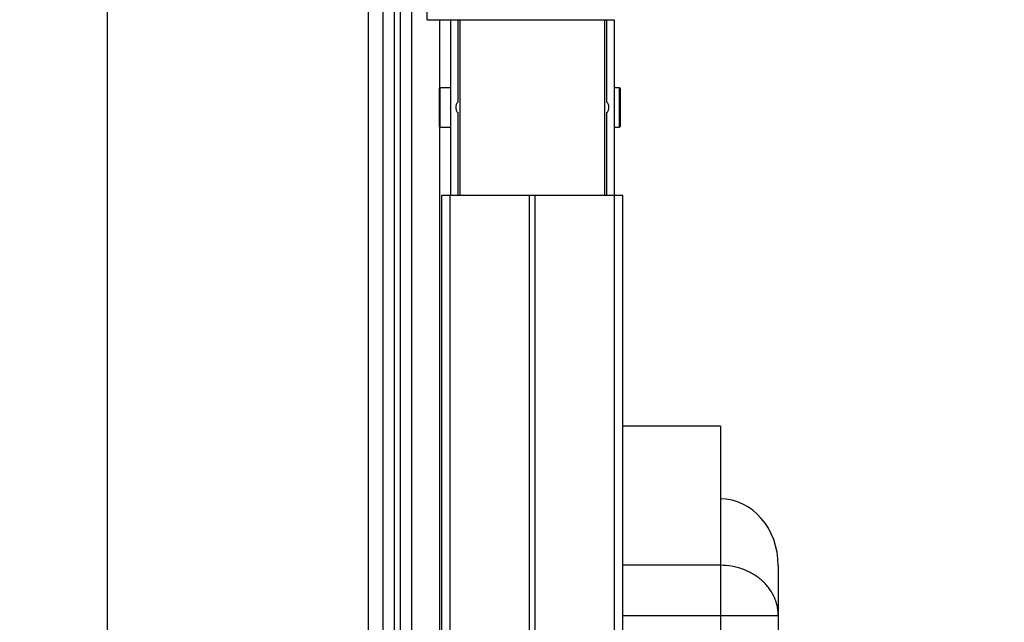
# Model space of a CAD drawing. Header units: inches. Extents: x 0.2 to 16.8, y 0.2 to 10.8.
# Tile 20 of 22: x 10.7 to 11.7, y 7.7 to 8.3. Entities that reach past the tile are written whole.
import ezdxf

# ---------------------------------------------------------------- set-up
doc = ezdxf.new("R2010")
doc.units = ezdxf.units.IN
doc.header["$LTSCALE"] = 0.935
doc.header["$MEASUREMENT"] = 0
doc.layers.get('0').update_dxf_attribs({"linetype": 'CONTINUOUS'})
doc.layers.add('DIMENSIONS', color=7, linetype='CONTINUOUS')
doc.styles.get("Standard").update_dxf_attribs({"font": 'txt', "width": 0.8})
doc.dimstyles.new('DIMSTYLE_1', dxfattribs={"dimtxt": 0.125, "dimasz": 0.18, "dimexe": 0.125, "dimexo": 0.0625, "dimgap": 0.09, "dimtad": 0, "dimtih": 1, "dimtoh": 1, "dimzin": 4, "dimdsep": 46, "dimtxsty": 'STANDARD', "dimblk": '_FILLED', "dimblk1": '_FILLED', "dimblk2": '_FILLED', "dimcen": 0.09, "dimadec": 0, "dimazin": 0, "dimtp": 0.01, "dimtm": 0.01, "dimtfac": 1, "dimtofl": 0, "dimtmove": 0, "dimatfit": 3, "dimldrblk": '_FILLED', "dimfxl": 1, "dimtolj": 1, "dimtzin": 4, "dimarcsym": 0})
doc.dimstyles.new('DIMSTYLE_2', dxfattribs={"dimtxt": 0.125, "dimasz": 0.18, "dimexe": 0.125, "dimexo": 0.0625, "dimgap": 0.0625, "dimtad": 0, "dimtih": 1, "dimtoh": 1, "dimzin": 4, "dimdsep": 46, "dimtxsty": 'STANDARD', "dimblk": '_FILLED', "dimblk1": '_FILLED', "dimblk2": '_FILLED', "dimcen": 0.09, "dimadec": 0, "dimazin": 0, "dimtp": 0.01, "dimtm": 0.01, "dimtfac": 1, "dimtofl": 0, "dimtmove": 0, "dimatfit": 3, "dimldrblk": '_FILLED', "dimfxl": 1, "dimtolj": 1, "dimtzin": 4, "dimarcsym": 0})

# ---------------------------------------------------------------- blocks, each defined once
blk = doc.blocks.new('*D23')
at = {"layer": 'DIMENSIONS', "color": 2, "linetype": 'CONTINUOUS'}
blk.add_line((10.7921, 7.6901), (10.7921, 9.1171), dxfattribs=at)
at = {"layer": 'DIMENSIONS', "color": 2, "linetype": 'CONTINUOUS', "insert": (10.7296, 9.1796), "char_height": 0.125, "width": 1.225, "attachment_point": 1, "rotation": 90, "line_spacing_factor": 0.9}
blk.add_mtext('3X .39{\\Ftxt.shx;\\W1.000000;\\H0.125000; }[9.8]', dxfattribs=at)
blk = doc.blocks.new('_FILLED')
at = {"color": 0, "linetype": 'BYBLOCK'}
blk.add_solid([(0, 0), (-1, 0.1736), (-1, -0.1736)], dxfattribs=at)
blk = doc.blocks.new('*D24')
at = {"layer": 'DIMENSIONS', "color": 2, "linetype": 'CONTINUOUS'}
blk.add_line((9.9462, 6.5836), (9.9462, 9.1171), dxfattribs=at)
at = {"layer": 'DIMENSIONS', "color": 2, "linetype": 'CONTINUOUS', "insert": (9.8837, 9.1796), "char_height": 0.125, "width": 1.125, "attachment_point": 1, "rotation": 90, "line_spacing_factor": 0.9}
blk.add_mtext('1.23{\\Ftxt.shx;\\W1.000000;\\H0.125000; }[31.3]', dxfattribs=at)
blk = doc.blocks.new('*D28')
at = {"layer": 'DIMENSIONS', "color": 2, "linetype": 'CONTINUOUS'}
for p, q in [((11.1862, 8.6796), (12.8358, 8.6796)), ((12.7108, 8.6796), (12.7108, 6.2711)), ((12.7108, 3.6126), (12.7108, 6.0211)), ((11.1862, 3.6126), (12.8358, 3.6126))]:
    blk.add_line(p, q, dxfattribs=at)
at = {"layer": 'DIMENSIONS', "color": 2, "linetype": 'CONTINUOUS', "xscale": 0.18, "yscale": 0.18, "zscale": 0.18}
for p, rotation in [((12.7108, 8.6796), 90), ((12.7108, 3.6126), 270)]:
    blk.add_blockref('_FILLED', p, dxfattribs=dict(at, rotation=rotation))
at = {"layer": 'DIMENSIONS', "color": 2, "linetype": 'CONTINUOUS', "insert": (12.7108, 6.2086), "char_height": 0.125, "width": 1.225, "attachment_point": 2, "line_spacing_factor": 0.9}
blk.add_mtext('5.07{\\Ftxt.shx;\\W1.000000;\\H0.125000; }[128.7]', dxfattribs=at)

msp = doc.modelspace()

# ---------------------------------------------------------------- linework, layer by layer
at = {"color": 9, "linetype": 'CONTINUOUS'}
for p, q in [((11.0897, 3.6126), (11.0897, 8.6796)), ((11.0957, 8.6796), (11.0957, 3.6126)), ((11.1077, 3.6126), (11.1077, 8.6796)), ((11.1369, 8.2591), (11.1369, 8.3296)), ((11.1553, 8.3296), (11.1553, 8.2439)), ((11.1577, 8.1476), (11.1577, 8.3296)), ((11.3077, 8.3296), (11.3077, 8.1476)), ((11.31, 8.2439), (11.31, 8.3296)), ((11.1553, 8.2333), (11.1553, 8.1476)), ((11.31, 8.1476), (11.31, 8.2333)), ((11.1369, 4.0776), (11.1369, 8.2181)), ((11.1476, 4.1476), (11.1476, 8.1476)), ((11.2295, 8.1476), (11.2295, 4.1476)), ((11.2358, 4.1476), (11.2358, 8.1476)), ((11.3177, 8.1476), (11.3177, 4.1476)), ((11.4277, 7.8324), (11.4277, 7.5285)), ((11.4277, 7.7634), (11.3267, 7.7634)), ((11.3267, 7.7114), (11.4877, 7.7114))]:
    msp.add_line(p, q, dxfattribs=at)
at = {"color": 6, "linetype": 'CONTINUOUS'}
for p, q in [((11.1237, 8.3296), (11.1237, 8.6796)), ((11.1237, 8.3296), (11.3177, 8.3296)), ((11.1477, 8.3296), (11.1477, 8.1476)), ((11.3177, 8.3296), (11.3177, 8.1476))]:
    msp.add_line(p, q, dxfattribs=at)
at = {"color": 7, "linetype": 'CONTINUOUS'}
for p, q in [((11.0627, 3.6246), (11.0627, 8.6696)), ((11.0777, 8.6496), (11.0777, 3.6446)), ((11.136, 8.2581), (11.137, 8.2591)), ((11.136, 8.2581), (11.136, 8.2191)), ((11.137, 8.2181), (11.137, 8.2591)), ((11.137, 8.2591), (11.1477, 8.2591)), ((11.3177, 8.2591), (11.323, 8.2591)), ((11.323, 8.2181), (11.323, 8.2591)), ((11.324, 8.2581), (11.323, 8.2591)), ((11.324, 8.2191), (11.324, 8.258)), ((11.136, 8.2191), (11.137, 8.2181)), ((11.137, 8.2181), (11.1477, 8.2181)), ((11.3177, 8.2181), (11.323, 8.2181)), ((11.324, 8.2191), (11.323, 8.2181)), ((11.1387, 4.1476), (11.1387, 8.1476)), ((11.1387, 8.1476), (11.3267, 8.1476)), ((11.3267, 4.1476), (11.3267, 8.1476)), ((11.4277, 7.9077), (11.3267, 7.9077)), ((11.4277, 7.9077), (11.4277, 7.8324)), ((11.4877, 7.7631), (11.4877, 7.4577))]:
    msp.add_line(p, q, dxfattribs=at)
msp.add_ellipse((11.4277, 7.7631), major_axis=(0, 0.0693), ratio=0.866025, start_param=-1.570796, end_param=0, dxfattribs=at)
at = {"color": 6, "linetype": 'CONTINUOUS'}
for points, knots in [([(11.1553, 8.2439), (11.155, 8.2436), (11.1543, 8.2428), (11.1537, 8.2415), (11.1534, 8.2401), (11.1533, 8.2391), (11.1533, 8.2386)], [0, 0, 0, 0, 0.247863, 0.49708, 0.748004, 1, 1, 1, 1]), ([(11.312, 8.2386), (11.312, 8.2391), (11.3119, 8.2401), (11.3116, 8.2415), (11.311, 8.2428), (11.3104, 8.2436), (11.31, 8.2439)], [0, 0, 0, 0, 0.252011, 0.502964, 0.75215, 1, 1, 1, 1]), ([(11.1533, 8.2386), (11.1533, 8.2381), (11.1534, 8.2371), (11.1537, 8.2357), (11.1543, 8.2343), (11.155, 8.2336), (11.1553, 8.2333)], [0, 0, 0, 0, 0.252011, 0.502964, 0.752149, 1, 1, 1, 1]), ([(11.31, 8.2333), (11.3104, 8.2336), (11.311, 8.2343), (11.3116, 8.2357), (11.3119, 8.2371), (11.312, 8.2381), (11.312, 8.2386)], [0, 0, 0, 0, 0.247862, 0.49708, 0.748005, 1, 1, 1, 1])]:
    msp.add_open_spline(points, degree=3, knots=knots, dxfattribs=at)
at = {"color": 9, "linetype": 'CONTINUOUS'}
msp.add_open_spline([(11.4877, 7.7114), (11.4877, 7.7131), (11.4875, 7.7165), (11.4866, 7.7216), (11.4852, 7.7266), (11.4825, 7.733), (11.4778, 7.7406), (11.4715, 7.7472), (11.4658, 7.7517), (11.461, 7.7547), (11.456, 7.7573), (11.4488, 7.7603), (11.4394, 7.7627), (11.4316, 7.7634), (11.4277, 7.7634)], degree=3, knots=[0, 0, 0, 0, 0.057995, 0.116173, 0.174711, 0.233769, 0.353783, 0.477108, 0.540161, 0.604062, 0.668751, 0.734143, 0.866444, 1, 1, 1, 1], dxfattribs=at)

# ---------------------------------------------------------------- dimensions: what is measured, and where the dimension line sits
at = {"layer": 'DIMENSIONS', "color": 2, "linetype": 'CONTINUOUS'}
dim = msp.add_ordinate_dim(feature_location=(10.7921, 7.6901), offset=(0, 1.427), dtype=1, origin=(11.1777, 7.6276), text='3X <>', dimstyle='DIMSTYLE_1', override={"dimtad": 1, "dimtih": 0, "dimtoh": 0}, dxfattribs=at)
dim.commit()
dim.dimension.update_dxf_attribs({"geometry": '*D23', "text_midpoint": (10.7921, 9.7921)})
dim = msp.add_ordinate_dim(feature_location=(9.9462, 6.5836), offset=(0, 2.5335), dtype=1, origin=(11.1777, 6.5211), dimstyle='DIMSTYLE_1', override={"dimtad": 1, "dimtih": 0, "dimtoh": 0}, dxfattribs=at)
dim.commit()
dim.dimension.update_dxf_attribs({"geometry": '*D24', "text_midpoint": (9.9462, 9.7421)})
dim = msp.add_linear_dim(base=(12.7108, 8.6796), p1=(11.1237, 3.6126), p2=(11.1237, 8.6796), angle=90, dimstyle='DIMSTYLE_2', dxfattribs=at)
dim.commit()
dim.dimension.update_dxf_attribs({"geometry": '*D28', "text_midpoint": (12.7108, 6.1461), "dimtype": 160})

doc.saveas('drawing.dxf')
